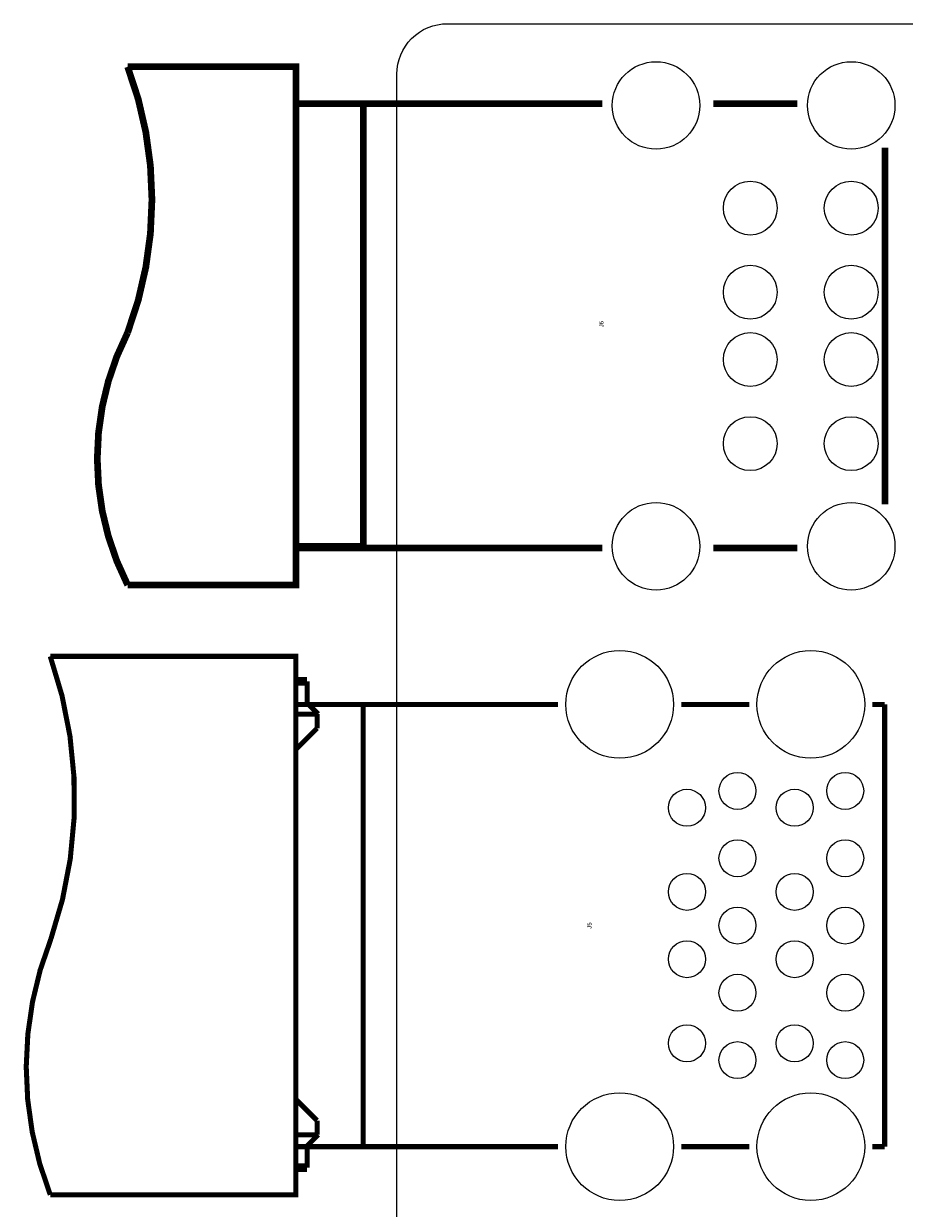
# Model space of a CAD drawing. Extents: x -11.1 to 87.6, y 0 to 56.
# Tile 3 of 20: x -11.1 to 15.1, y 20.8 to 56. Entities that reach past the tile are written whole.
import ezdxf
from ezdxf.enums import TextEntityAlignment as Align

# ---------------------------------------------------------------- set-up
doc = ezdxf.new("R2010")
doc.units = 0
for name, color, linetype in [('BG_OUTLINE', 12, 'CONTINUOUS'), ('PG_SILKSCREEN_TOP', 253, 'CONTINUOUS'), ('PIN_TOP', 92, 'CONTINUOUS'), ('RD_SILKSCREEN_TOP', 7, 'CONTINUOUS')]:
    doc.layers.add(name, color=color, linetype=linetype)

msp = doc.modelspace()

# ---------------------------------------------------------------- linework, layer by layer
at = {"layer": 'BG_OUTLINE'}
msp.add_lwpolyline([(0, 1.500124), (0, 54.500018, -0.414227), (1.500124, 55.999888), (15.999968, 55.999888, -0.414241), (16.999966, 54.99989), (16.999966, 52.500022, 0.414244), (18.50009, 50.999898, 0.414204), (19.99996, 52.500022), (19.99996, 54.99989, -0.414226), (20.999958, 55.999888), (21.3614, 55.999888), (83.49996, 55.999888, -0.414216), (85.000084, 54.500018), (85.000084, 1.500124, -0.414251), (83.49996, 0), (1.500124, 0, -0.414262)], format="xyb", close=True, dxfattribs=at)
at = {"layer": 'PG_SILKSCREEN_TOP'}
for points, const_width in [([(-7.999984, 39.320216), (-2.999994, 39.320216), (-2.999994, 54.720236), (-7.999984, 54.720236)], 0.199898), ([(6.100064, 40.42029), (-2.999994, 40.42029), (-2.999994, 53.620162), (6.100064, 53.620162)], 0.199898), ([(-2.999994, 40.470328), (-0.999998, 40.470328), (-0.999998, 53.620162), (-2.999994, 53.620162)], 0.199898), ([(9.400032, 53.620162), (11.8999, 53.620162)], 0.199898), ([(14.500098, 52.32019), (14.500098, 41.720262)], 0.199898), ([(11.8999, 40.42029), (9.400032, 40.42029)], 0.199898), ([(-10.299192, 37.200078), (-2.999232, 37.200078), (-2.999232, 29.200094)], 0.150114), ([(-2.999232, 36.456874), (-2.669032, 36.456874)], 0.254), ([(-2.999232, 36.456874), (-2.999232, 35.484054)], 0.150114), ([(-2.669032, 36.456874), (-2.669032, 35.816794)], 0.150114), ([(-2.999232, 22.629114), (-0.999236, 22.629114), (-0.999236, 35.771074), (-2.999232, 35.771074), (1.340104, 35.771074), (2.419858, 35.771074), (4.788408, 35.771074)], 0.150114), ([(-2.999232, 35.484054), (-2.371852, 35.484054)], 0.150114), ([(-2.669032, 35.816794), (-2.336292, 35.484054)], 0.150114), ([(-2.371852, 35.484054), (-2.371852, 35.059874)], 0.150114), ([(8.451088, 35.771074), (10.467848, 35.771074)], 0.150114), ([(14.130528, 35.771074), (14.493748, 35.771074)], 0.150114), ([(14.493748, 35.771074), (14.493748, 22.629114)], 0.150114), ([(-2.371852, 35.059874), (-2.999232, 34.435034)], 0.150114), ([(-2.999232, 34.435034), (-2.999232, 24.132794)], 0.150114), ([(-10.299192, 21.20011), (-2.999232, 21.20011), (-2.999232, 29.200094)], 0.150114), ([(-2.999232, 24.031194), (-2.371852, 23.403814)], 0.150114), ([(-2.371852, 23.403814), (-2.371852, 22.982174)], 0.150114), ([(-2.999232, 22.982174), (-2.999232, 22.006814)], 0.150114), ([(-2.999232, 22.982174), (-2.371852, 22.982174)], 0.150114), ([(-2.336292, 22.982174), (-2.669032, 22.649434)], 0.150114), ([(4.788408, 22.629114), (1.719834, 22.629114), (0.840232, 22.629114), (-2.999232, 22.629114)], 0.150114), ([(-2.669032, 22.649434), (-2.669032, 22.006814)], 0.150114), ([(8.451088, 22.629114), (10.467848, 22.629114)], 0.150114), ([(14.130528, 22.629114), (14.493748, 22.629114)], 0.150114), ([(-2.999232, 22.006814), (-2.669032, 22.006814)], 0.254)]:
    msp.add_lwpolyline(points, dxfattribs=dict(at, const_width=const_width))
for points, const_width in [([(-7.999984, 46.820328, 0.182958), (-7.999984, 54.720236)], 0.199898), ([(-7.999984, 39.320216, -0.240368), (-7.999984, 46.820328)], 0.199898), ([(-10.299192, 37.200078, -0.169628), (-10.280142, 28.800044)], 0.150114), ([(-10.280142, 28.800044, 0.190342), (-10.299192, 21.20011)], 0.150114)]:
    msp.add_lwpolyline(points, format="xyb", dxfattribs=dict(at, const_width=const_width))
at = {"layer": 'PIN_TOP'}
for centre, radius in [((7.70001, 53.570124), 1.299972), ((13.5001, 53.570124), 1.299972), ((10.500106, 50.520346), 0.799973), ((13.5001, 50.520346), 0.799973), ((10.500106, 48.020224), 0.799973), ((13.5001, 48.020224), 0.799973), ((10.500106, 46.020228), 0.799973), ((13.5001, 46.020228), 0.799973), ((10.500106, 43.520106), 0.799973), ((13.5001, 43.520106), 0.799973), ((7.70001, 40.470328), 1.299972), ((13.5001, 40.470328), 1.299972), ((6.619748, 35.771074), 1.6002), ((12.299188, 35.771074), 1.6002), ((10.119868, 33.200594), 0.550037), ((13.320268, 33.200594), 0.550037), ((8.618728, 32.700214), 0.550037), ((11.819128, 32.700214), 0.550037), ((10.119868, 31.199074), 0.550037), ((13.320268, 31.199074), 0.550037), ((8.618728, 30.200854), 0.550037), ((11.819128, 30.200854), 0.550037), ((10.119868, 29.200094), 0.550037), ((13.320268, 29.200094), 0.550037), ((8.618728, 28.199334), 0.550037), ((11.819128, 28.199334), 0.550037), ((10.119868, 27.201114), 0.550037), ((13.320268, 27.201114), 0.550037), ((8.618728, 25.699974), 0.550037), ((11.819128, 25.699974), 0.550037), ((10.119868, 25.199594), 0.550037), ((13.320268, 25.199594), 0.550037), ((6.619748, 22.629114), 1.6002), ((12.299188, 22.629114), 1.6002)]:
    msp.add_circle(centre, radius, dxfattribs=at)

# ---------------------------------------------------------------- texts
at = {"layer": 'RD_SILKSCREEN_TOP'}
for s, p in [('J6', (6.138672, 47.070264)), ('J5', (5.782818, 29.200094))]:
    msp.add_text(s, height=0.127, rotation=90, dxfattribs=at).set_placement(p, align=Align.CENTER)

doc.saveas('drawing.dxf')
